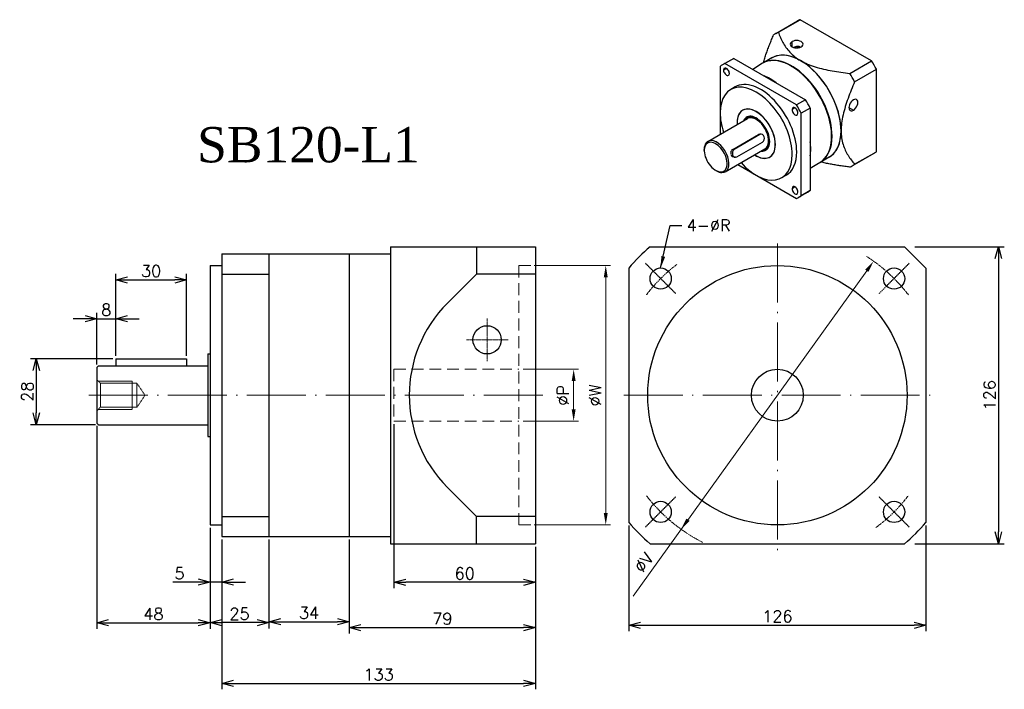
# Model space of a CAD drawing. Header units: millimetres. Extents: x 1580 to 2217, y 1841 to 2444.
# Tile 3 of 3: x 1794 to 2212, y 2160 to 2444. Entities that reach past the tile are written whole.
import ezdxf

# ---------------------------------------------------------------- set-up
doc = ezdxf.new("R2010")
doc.units = ezdxf.units.MM
doc.linetypes.add('CEN', pattern=[0.67, 0.5, -0.08, 0.01, -0.08])
doc.linetypes.add('DASHED', pattern=[0.75, 0.5, -0.25])
for name, color, linetype, lineweight in [('AM_0', 7, 'Continuous', 50), ('CEN', 6, 'CEN', 15), ('DASH', 1, 'DASHED', 15), ('DIM', 4, 'Continuous', 15)]:
    doc.layers.add(name, color=color, linetype=linetype, lineweight=lineweight)
doc.styles.get("Standard").update_dxf_attribs({"font": 'txt.shx', "bigfont": 'chineset.shx'})
doc.dimstyles.new('ISO-25', dxfattribs={"dimscale": 2, "dimtxt": 2.5, "dimasz": 2.5, "dimexe": 1.25, "dimexo": 0.625, "dimtad": 1, "dimtxsty": 'Standard', "dimblk": 'OPEN30', "dimcen": 2.5, "dimclrd": 1, "dimclre": 1, "dimadec": 0, "dimazin": 0, "dimtfac": 1, "dimtmove": 0, "dimatfit": 3, "dimfxl": 1, "dimarcsym": 0})
doc.dimstyles.get("Standard").update_dxf_attribs({"dimtxt": 0.18, "dimasz": 0.18, "dimexe": 0.18, "dimexo": 0.0625, "dimgap": 0.09, "dimtad": 0, "dimtih": 1, "dimtoh": 1, "dimdec": 4, "dimzin": 0, "dimdsep": 46, "dimtxsty": 'Standard', "dimcen": 0.09, "dimadec": 0, "dimazin": 0, "dimtfac": 1, "dimtdec": 4, "dimtofl": 0, "dimtmove": 0, "dimatfit": 3, "dimfxl": 1, "dimtolj": 1, "dimtzin": 0, "dimarcsym": 0})

# ---------------------------------------------------------------- blocks, each defined once
blk = doc.blocks.new('_Open30')
at = {"color": 0, "linetype": 'ByBlock', "lineweight": -2}
for p, q in [((-1, 0.268), (0, 0)), ((0, 0), (-1, -0.268)), ((0, 0), (-1, 0))]:
    blk.add_line(p, q, dxfattribs=at)
blk = doc.blocks.new('*D12')
at = {"color": 1, "lineweight": -2, "transparency": 16777216}
for p, q in [((1934.13, 2223.27), (1934.13, 2183.44)), ((2013.13, 2220.27), (2013.13, 2183.44)), ((1939.13, 2185.94), (2008.13, 2185.94))]:
    blk.add_line(p, q, dxfattribs=at)
at = {"layer": 'Defpoints', "color": 0, "transparency": 16777216}
for p in [(1934.13, 2224.52), (2013.13, 2221.52), (2013.13, 2185.94)]:
    blk.add_point(p, dxfattribs=at)
at = {"color": 1, "lineweight": -2, "transparency": 16777216, "xscale": 5, "yscale": 5, "zscale": 5, "rotation": 180}
blk.add_blockref('_Open30', (1934.13, 2185.94), dxfattribs=at)
at = {"color": 1, "lineweight": -2, "transparency": 16777216, "xscale": 5, "yscale": 5, "zscale": 5}
blk.add_blockref('_Open30', (2013.13, 2185.94), dxfattribs=at)
at = {"color": 0, "transparency": 16777216, "insert": (1973.63, 2189.69), "char_height": 5, "attachment_point": 5}
blk.add_mtext('79', dxfattribs=at)
blk = doc.blocks.new('*D14')
at = {"color": 1, "lineweight": -2, "transparency": 16777216}
for p, q in [((1827.13, 2271.47), (1827.13, 2185.47)), ((1875.13, 2228.27), (1875.13, 2185.47)), ((1832.13, 2187.97), (1870.13, 2187.97))]:
    blk.add_line(p, q, dxfattribs=at)
at = {"layer": 'Defpoints', "color": 0, "transparency": 16777216}
for p in [(1827.13, 2272.72), (1875.13, 2229.52), (1875.13, 2187.97)]:
    blk.add_point(p, dxfattribs=at)
at = {"color": 1, "lineweight": -2, "transparency": 16777216, "xscale": 5, "yscale": 5, "zscale": 5, "rotation": 180}
blk.add_blockref('_Open30', (1827.13, 2187.97), dxfattribs=at)
at = {"color": 1, "lineweight": -2, "transparency": 16777216, "xscale": 5, "yscale": 5, "zscale": 5}
blk.add_blockref('_Open30', (1875.13, 2187.97), dxfattribs=at)
at = {"color": 0, "transparency": 16777216, "insert": (1851.13, 2191.72), "char_height": 5, "attachment_point": 5}
blk.add_mtext('48', dxfattribs=at)
blk = doc.blocks.new('*D15')
at = {"color": 1, "lineweight": -2, "transparency": 16777216}
for p, q in [((1875.13, 2228.27), (1875.13, 2202.72)), ((1880.13, 2223.27), (1880.13, 2202.72)), ((1870.13, 2205.22), (1859.29, 2205.22)), ((1880.13, 2205.22), (1875.13, 2205.22)), ((1885.13, 2205.22), (1890.13, 2205.22))]:
    blk.add_line(p, q, dxfattribs=at)
at = {"layer": 'Defpoints', "color": 0, "transparency": 16777216}
for p in [(1875.13, 2229.52), (1880.13, 2224.52), (1875.13, 2205.22)]:
    blk.add_point(p, dxfattribs=at)
at = {"color": 1, "lineweight": -2, "transparency": 16777216, "xscale": 5, "yscale": 5, "zscale": 5}
blk.add_blockref('_Open30', (1875.13, 2205.22), dxfattribs=at)
at = {"color": 1, "lineweight": -2, "transparency": 16777216, "xscale": 5, "yscale": 5, "zscale": 5, "rotation": 180}
blk.add_blockref('_Open30', (1880.13, 2205.22), dxfattribs=at)
at = {"color": 0, "transparency": 16777216, "insert": (1862.21, 2208.97), "char_height": 5, "attachment_point": 5}
blk.add_mtext('5', dxfattribs=at)
blk = doc.blocks.new('*D16')
at = {"color": 1, "lineweight": -2, "transparency": 16777216}
for p, q in [((1875.13, 2228.27), (1875.13, 2185.54)), ((1900.13, 2223.27), (1900.13, 2185.54)), ((1895.13, 2188.04), (1880.13, 2188.04))]:
    blk.add_line(p, q, dxfattribs=at)
at = {"layer": 'Defpoints', "color": 0, "transparency": 16777216}
for p in [(1875.13, 2229.52), (1900.13, 2224.52), (1875.13, 2188.04)]:
    blk.add_point(p, dxfattribs=at)
at = {"color": 1, "lineweight": -2, "transparency": 16777216, "xscale": 5, "yscale": 5, "zscale": 5, "rotation": 180}
blk.add_blockref('_Open30', (1875.13, 2188.04), dxfattribs=at)
at = {"color": 1, "lineweight": -2, "transparency": 16777216, "xscale": 5, "yscale": 5, "zscale": 5}
blk.add_blockref('_Open30', (1900.13, 2188.04), dxfattribs=at)
at = {"color": 0, "transparency": 16777216, "insert": (1887.63, 2191.79), "char_height": 5, "attachment_point": 5}
blk.add_mtext('25', dxfattribs=at)
blk = doc.blocks.new('*D17')
at = {"color": 1, "lineweight": -2, "transparency": 16777216}
for p, q in [((1900.13, 2223.27), (1900.13, 2185.93)), ((1934.13, 2223.27), (1934.13, 2185.93)), ((1905.13, 2188.43), (1929.13, 2188.43))]:
    blk.add_line(p, q, dxfattribs=at)
at = {"layer": 'Defpoints', "color": 0, "transparency": 16777216}
for p in [(1900.13, 2224.52), (1934.13, 2224.52), (1934.13, 2188.43)]:
    blk.add_point(p, dxfattribs=at)
at = {"color": 1, "lineweight": -2, "transparency": 16777216, "xscale": 5, "yscale": 5, "zscale": 5, "rotation": 180}
blk.add_blockref('_Open30', (1900.13, 2188.43), dxfattribs=at)
at = {"color": 1, "lineweight": -2, "transparency": 16777216, "xscale": 5, "yscale": 5, "zscale": 5}
blk.add_blockref('_Open30', (1934.13, 2188.43), dxfattribs=at)
at = {"color": 0, "transparency": 16777216, "insert": (1917.13, 2192.18), "char_height": 5, "attachment_point": 5}
blk.add_mtext('34', dxfattribs=at)
blk = doc.blocks.new('*D19')
at = {"color": 1, "lineweight": -2, "transparency": 16777216}
for p, q in [((1880.13, 2223.27), (1880.13, 2159.76)), ((2013.13, 2220.27), (2013.13, 2159.76)), ((1885.13, 2162.26), (2008.13, 2162.26))]:
    blk.add_line(p, q, dxfattribs=at)
at = {"layer": 'Defpoints', "color": 0, "transparency": 16777216}
for p in [(1880.13, 2224.52), (2013.13, 2221.52), (2013.13, 2162.26)]:
    blk.add_point(p, dxfattribs=at)
at = {"color": 1, "lineweight": -2, "transparency": 16777216, "xscale": 5, "yscale": 5, "zscale": 5, "rotation": 180}
blk.add_blockref('_Open30', (1880.13, 2162.26), dxfattribs=at)
at = {"color": 1, "lineweight": -2, "transparency": 16777216, "xscale": 5, "yscale": 5, "zscale": 5}
blk.add_blockref('_Open30', (2013.13, 2162.26), dxfattribs=at)
at = {"color": 0, "transparency": 16777216, "insert": (1946.63, 2166.01), "char_height": 5, "attachment_point": 5}
blk.add_mtext('133', dxfattribs=at)
blk = doc.blocks.new('*D20')
at = {"color": 1, "lineweight": -2, "transparency": 16777216}
for p, q in [((1953.13, 2272.27), (1953.13, 2202.65)), ((2013.13, 2220.27), (2013.13, 2202.65)), ((2008.13, 2205.15), (1958.13, 2205.15))]:
    blk.add_line(p, q, dxfattribs=at)
at = {"layer": 'Defpoints', "color": 0, "transparency": 16777216}
for p in [(1953.13, 2273.52), (2013.13, 2221.52), (1953.13, 2205.15)]:
    blk.add_point(p, dxfattribs=at)
at = {"color": 1, "lineweight": -2, "transparency": 16777216, "xscale": 5, "yscale": 5, "zscale": 5, "rotation": 180}
blk.add_blockref('_Open30', (1953.13, 2205.15), dxfattribs=at)
at = {"color": 1, "lineweight": -2, "transparency": 16777216, "xscale": 5, "yscale": 5, "zscale": 5}
blk.add_blockref('_Open30', (2013.13, 2205.15), dxfattribs=at)
at = {"color": 0, "transparency": 16777216, "insert": (1983.13, 2208.9), "char_height": 5, "attachment_point": 5}
blk.add_mtext('60', dxfattribs=at)
blk = doc.blocks.new('*D21')
at = {"color": 1, "lineweight": -2, "transparency": 16777216}
for p, q in [((2173.96, 2347.52), (2211.96, 2347.52)), ((2209.46, 2342.52), (2209.46, 2226.52)), ((2173.96, 2221.52), (2211.96, 2221.52))]:
    blk.add_line(p, q, dxfattribs=at)
at = {"layer": 'Defpoints', "color": 0, "transparency": 16777216}
for p in [(2172.71, 2347.52), (2172.71, 2221.52), (2209.46, 2221.52)]:
    blk.add_point(p, dxfattribs=at)
at = {"color": 1, "lineweight": -2, "transparency": 16777216, "xscale": 5, "yscale": 5, "zscale": 5}
for p, rotation in [((2209.46, 2347.52), 90), ((2209.46, 2221.52), 270)]:
    blk.add_blockref('_Open30', p, dxfattribs=dict(at, rotation=rotation))
at = {"color": 0, "transparency": 16777216, "insert": (2205.71, 2284.52), "char_height": 5, "attachment_point": 5, "rotation": 90}
blk.add_mtext('126', dxfattribs=at)
blk = doc.blocks.new('*D22')
at = {"color": 1, "lineweight": -2, "transparency": 16777216}
for p, q in [((2052.73, 2229.31), (2052.73, 2184.46)), ((2178.73, 2229.31), (2178.73, 2184.46)), ((2057.73, 2186.96), (2173.73, 2186.96))]:
    blk.add_line(p, q, dxfattribs=at)
at = {"layer": 'Defpoints', "color": 0, "transparency": 16777216}
for p in [(2052.73, 2230.56), (2178.73, 2230.56), (2178.73, 2186.96)]:
    blk.add_point(p, dxfattribs=at)
at = {"color": 1, "lineweight": -2, "transparency": 16777216, "xscale": 5, "yscale": 5, "zscale": 5, "rotation": 180}
blk.add_blockref('_Open30', (2052.73, 2186.96), dxfattribs=at)
at = {"color": 1, "lineweight": -2, "transparency": 16777216, "xscale": 5, "yscale": 5, "zscale": 5}
blk.add_blockref('_Open30', (2178.73, 2186.96), dxfattribs=at)
at = {"color": 0, "transparency": 16777216, "insert": (2115.73, 2190.71), "char_height": 5, "attachment_point": 5}
blk.add_mtext('126', dxfattribs=at)
blk = doc.blocks.new('*D27')
at = {"color": 1, "lineweight": -2, "transparency": 16777216}
for p, q in [((1827.13, 2297.57), (1827.13, 2319.48)), ((1835.13, 2301.27), (1835.13, 2319.48)), ((1822.13, 2316.98), (1817.13, 2316.98)), ((1827.13, 2316.98), (1835.13, 2316.98)), ((1840.13, 2316.98), (1845.13, 2316.98))]:
    blk.add_line(p, q, dxfattribs=at)
at = {"layer": 'Defpoints', "color": 0, "transparency": 16777216}
for p in [(1835.13, 2316.98), (1835.13, 2300.02), (1827.13, 2296.32)]:
    blk.add_point(p, dxfattribs=at)
at = {"color": 1, "lineweight": -2, "transparency": 16777216, "xscale": 5, "yscale": 5, "zscale": 5}
blk.add_blockref('_Open30', (1827.13, 2316.98), dxfattribs=at)
at = {"color": 1, "lineweight": -2, "transparency": 16777216, "xscale": 5, "yscale": 5, "zscale": 5, "rotation": 180}
blk.add_blockref('_Open30', (1835.13, 2316.98), dxfattribs=at)
at = {"color": 0, "transparency": 16777216, "insert": (1831.13, 2320.73), "char_height": 5, "attachment_point": 5}
blk.add_mtext('8', dxfattribs=at)
blk = doc.blocks.new('*D28')
at = {"color": 1, "lineweight": -2, "transparency": 16777216}
for p, q in [((1835.13, 2301.27), (1835.13, 2335.96)), ((1865.13, 2301.27), (1865.13, 2335.96)), ((1840.13, 2333.46), (1860.13, 2333.46))]:
    blk.add_line(p, q, dxfattribs=at)
at = {"layer": 'Defpoints', "color": 0, "transparency": 16777216}
for p in [(1865.13, 2333.46), (1835.13, 2300.02), (1865.13, 2300.02)]:
    blk.add_point(p, dxfattribs=at)
at = {"color": 1, "lineweight": -2, "transparency": 16777216, "xscale": 5, "yscale": 5, "zscale": 5, "rotation": 180}
blk.add_blockref('_Open30', (1835.13, 2333.46), dxfattribs=at)
at = {"color": 1, "lineweight": -2, "transparency": 16777216, "xscale": 5, "yscale": 5, "zscale": 5}
blk.add_blockref('_Open30', (1865.13, 2333.46), dxfattribs=at)
at = {"color": 0, "transparency": 16777216, "insert": (1850.13, 2337.21), "char_height": 5, "attachment_point": 5}
blk.add_mtext('30', dxfattribs=at)
blk = doc.blocks.new('*D32')
at = {"color": 1, "lineweight": -2, "transparency": 16777216}
for p, q in [((1833.88, 2300.02), (1798.94, 2300.02)), ((1801.44, 2295.02), (1801.44, 2277.02)), ((1826.58, 2272.02), (1798.94, 2272.02))]:
    blk.add_line(p, q, dxfattribs=at)
at = {"layer": 'Defpoints', "color": 0, "transparency": 16777216}
for p in [(1835.13, 2300.02), (1801.44, 2272.02), (1827.83, 2272.02)]:
    blk.add_point(p, dxfattribs=at)
at = {"color": 1, "lineweight": -2, "transparency": 16777216, "xscale": 5, "yscale": 5, "zscale": 5}
for p, rotation in [((1801.44, 2300.02), 90), ((1801.44, 2272.02), 270)]:
    blk.add_blockref('_Open30', p, dxfattribs=dict(at, rotation=rotation))
at = {"color": 0, "transparency": 16777216, "insert": (1797.69, 2286.02), "char_height": 5, "attachment_point": 5, "rotation": 90}
blk.add_mtext('28', dxfattribs=at)

msp = doc.modelspace()

# ---------------------------------------------------------------- linework, layer by layer
for p, q in [((1951.627, 2347.517), (1951.627, 2221.517)), ((1951.627, 2347.517), (2013.127, 2347.517)), ((1988.127, 2347.517), (1988.127, 2335.908)), ((2013.127, 2347.517), (2013.127, 2221.517)), ((2061.766, 2347.517), (2169.686, 2347.517)), ((2169.686, 2347.517), (2178.726, 2338.477)), ((1880.127, 2344.517), (1951.627, 2344.517)), ((1880.127, 2344.517), (1880.127, 2224.517)), ((1900.127, 2344.517), (1900.127, 2224.517)), ((1934.127, 2344.517), (1934.127, 2224.517)), ((1875.127, 2339.517), (1875.127, 2229.517)), ((1875.127, 2339.517), (1880.127, 2339.517)), ((2052.726, 2338.477), (2052.726, 2230.557)), ((2178.726, 2338.477), (2178.726, 2230.557)), ((1880.127, 2335.908), (1900.127, 2335.908)), ((1988.127, 2335.908), (1975.813, 2323.594)), ((2013.127, 2335.908), (1988.127, 2335.908)), ((1874.127, 2302.017), (1874.127, 2267.017)), ((1827.127, 2296.317), (1827.827, 2297.017)), ((1827.827, 2297.017), (1874.127, 2297.017)), ((1835.127, 2300.017), (1835.127, 2297.017)), ((1835.127, 2300.017), (1865.127, 2300.017)), ((1865.127, 2300.017), (1865.127, 2297.017)), ((1827.127, 2296.317), (1827.127, 2272.717)), ((1827.127, 2272.717), (1827.827, 2272.017)), ((1827.827, 2272.017), (1874.127, 2272.017)), ((1988.127, 2233.126), (1975.813, 2245.44)), ((1880.127, 2233.126), (1900.127, 2233.126)), ((2013.127, 2233.126), (1988.127, 2233.126)), ((1988.127, 2221.517), (1988.127, 2233.126)), ((1875.127, 2229.517), (1880.127, 2229.517)), ((1880.127, 2224.517), (1951.627, 2224.517)), ((1951.627, 2221.517), (2013.127, 2221.517)), ((2061.766, 2221.517), (2169.686, 2221.517))]:
    msp.add_line(p, q)
at = {"ltscale": 3}
for p, q in [((1874.127, 2302.017), (1875.127, 2302.017)), ((1874.127, 2267.017), (1875.127, 2267.017))]:
    msp.add_line(p, q, dxfattribs=at)
for centre, radius in [((2115.726, 2284.517), 55), ((2066.229, 2334.014), 4.5), ((2165.223, 2334.014), 4.5), ((1992.627, 2308.017), 6), ((2115.726, 2284.517), 11), ((2066.229, 2235.019), 4.5), ((2165.223, 2235.019), 4.5)]:
    msp.add_circle(centre, radius)
for centre, radius, start, end in [((2115.726, 2284.517), 82.95, 130.58042, 139.41958), ((2014.89, 2284.517), 55.263, 135, 225), ((2115.726, 2284.517), 82.95, 220.58042, 229.41958), ((2115.726, 2284.517), 82.95, 310.58042, 319.41958)]:
    msp.add_arc(centre, radius, start, end)
at = {"layer": 'AM_0', "color": 7, "linetype": 'Continuous', "lineweight": 25}
for p, q in [((2115.095, 2437.977), (2124.3, 2443.292)), ((2116.141, 2438.508), (2125.347, 2443.823)), ((2155.666, 2426.319), (2125.347, 2443.823)), ((2121.98, 2432.314), (2121.98, 2434.52)), ((2123.947, 2431.858), (2124.877, 2432.395)), ((2096.269, 2426.842), (2092.45, 2424.637)), ((2097.316, 2427.373), (2093.496, 2425.168)), ((2097.316, 2427.373), (2127.635, 2409.869)), ((2113.423, 2427.64), (2109.818, 2425.559)), ((2146.46, 2421.004), (2155.666, 2426.319)), ((2091.467, 2423.996), (2091.467, 2395.22)), ((2094.138, 2423.147), (2092.896, 2422.43)), ((2123.815, 2407.663), (2093.496, 2425.168)), ((2109.406, 2425.336), (2105.355, 2422.732)), ((2121.751, 2424.022), (2121.56, 2424.132)), ((2148.49, 2417.488), (2157.695, 2422.803)), ((2157.695, 2387.794), (2157.695, 2422.803)), ((2097.852, 2415.28), (2095.942, 2414.178)), ((2127.635, 2409.869), (2123.815, 2407.663)), ((2123.173, 2406.383), (2121.932, 2405.666)), ((2129.664, 2406.353), (2125.845, 2404.148)), ((2129.664, 2406.353), (2129.664, 2371.344)), ((2146.045, 2406.512), (2147.955, 2405.409)), ((2086.225, 2392.194), (2103.032, 2401.897)), ((2104.379, 2402.613), (2104.452, 2402.852)), ((2125.845, 2369.139), (2125.845, 2404.148)), ((2096.792, 2388.816), (2107.678, 2395.102)), ((2108.331, 2395.081), (2097.444, 2388.796)), ((2108.331, 2395.081), (2107.678, 2395.102)), ((2108.917, 2395.233), (2108.284, 2395.253)), ((2084.686, 2388.352), (2084.686, 2388.793)), ((2093.652, 2379.328), (2110.46, 2389.032)), ((2097.444, 2388.796), (2096.792, 2388.816)), ((2098.505, 2385.591), (2109.391, 2391.876)), ((2097.919, 2385.439), (2097.287, 2385.459)), ((2109.17, 2388.287), (2109.385, 2388.18)), ((2137.725, 2385.548), (2129.664, 2380.627)), ((2137.719, 2385.559), (2134.113, 2383.478)), ((2147.507, 2381.838), (2156.712, 2387.153)), ((2148.49, 2382.479), (2157.695, 2387.794)), ((2098.894, 2382.355), (2123.815, 2367.967)), ((2089.557, 2379.917), (2089.939, 2379.696)), ((2091.638, 2379.255), (2092.183, 2378.982)), ((2119.46, 2377.854), (2117.55, 2376.752)), ((2123.173, 2372.855), (2121.932, 2372.138)), ((2128.681, 2370.703), (2124.862, 2368.498)), ((2129.664, 2371.344), (2125.845, 2369.139))]:
    msp.add_line(p, q, dxfattribs=at)
for points in [[(2109.794, 2425.546), (2109.933, 2426.039), (2110.077, 2426.53), (2110.225, 2427.022), (2110.378, 2427.514), (2110.534, 2428.006), (2110.695, 2428.498), (2110.86, 2428.989), (2111.028, 2429.481), (2111.2, 2429.972), (2111.375, 2430.463), (2111.553, 2430.955), (2111.734, 2431.446), (2111.919, 2431.937), (2112.106, 2432.428), (2112.296, 2432.919), (2112.488, 2433.41), (2112.683, 2433.901), (2112.88, 2434.392), (2113.08, 2434.883), (2113.282, 2435.374), (2113.487, 2435.864), (2113.693, 2436.355), (2113.901, 2436.846), (2114.112, 2437.336)], [(2116.141, 2438.508), (2116.34, 2437.96), (2116.548, 2437.414), (2116.766, 2436.869), (2116.996, 2436.327), (2117.237, 2435.787), (2117.492, 2435.249), (2117.76, 2434.714), (2118.042, 2434.182), (2118.341, 2433.652), (2118.657, 2433.126), (2118.99, 2432.604), (2119.344, 2432.085), (2119.719, 2431.57), (2120.117, 2431.06), (2120.54, 2430.554), (2120.99, 2430.054), (2121.465, 2429.562), (2121.966, 2429.081), (2122.494, 2428.612), (2123.05, 2428.154), (2123.634, 2427.708), (2124.249, 2427.275), (2124.894, 2426.855), (2125.571, 2426.448)], [(2125.459, 2432.147), (2125.362, 2432.207), (2125.261, 2432.261), (2125.157, 2432.307), (2125.05, 2432.346), (2124.941, 2432.379), (2124.829, 2432.405), (2124.715, 2432.424), (2124.6, 2432.437), (2124.484, 2432.443), (2124.367, 2432.444), (2124.25, 2432.438), (2124.133, 2432.428), (2124.015, 2432.412), (2123.897, 2432.391), (2123.781, 2432.366), (2123.665, 2432.337), (2123.55, 2432.305), (2123.435, 2432.268), (2123.321, 2432.229), (2123.208, 2432.187), (2123.097, 2432.142), (2122.988, 2432.095), (2122.88, 2432.047), (2122.773, 2431.997)], [(2125.571, 2426.448), (2126.275, 2426.057), (2127.002, 2425.685), (2127.751, 2425.331), (2128.521, 2424.994), (2129.312, 2424.674), (2130.122, 2424.37), (2130.951, 2424.082), (2131.799, 2423.809), (2132.663, 2423.549), (2133.541, 2423.304), (2134.427, 2423.073), (2135.321, 2422.856), (2136.222, 2422.651), (2137.128, 2422.458), (2138.041, 2422.275), (2138.959, 2422.103), (2139.882, 2421.939), (2140.81, 2421.784), (2141.743, 2421.637), (2142.679, 2421.498), (2143.619, 2421.365), (2144.563, 2421.239), (2145.51, 2421.118), (2146.46, 2421.004)], [(2148.49, 2417.488), (2148.114, 2416.609), (2147.745, 2415.729), (2147.383, 2414.849), (2147.028, 2413.969), (2146.681, 2413.089), (2146.342, 2412.21), (2146.013, 2411.33), (2145.693, 2410.45), (2145.384, 2409.57), (2145.087, 2408.689), (2144.801, 2407.809), (2144.528, 2406.929), (2144.27, 2406.048), (2144.027, 2405.168), (2143.801, 2404.287), (2143.592, 2403.407), (2143.404, 2402.532), (2143.238, 2401.666), (2143.095, 2400.81), (2142.977, 2399.962), (2142.883, 2399.125), (2142.815, 2398.298), (2142.774, 2397.481), (2142.76, 2396.676)], [(2108.215, 2395.253), (2108.218, 2395.253), (2108.221, 2395.253), (2108.225, 2395.254), (2108.228, 2395.254), (2108.231, 2395.254), (2108.235, 2395.254), (2108.238, 2395.254), (2108.241, 2395.254), (2108.245, 2395.254), (2108.248, 2395.254), (2108.251, 2395.254), (2108.255, 2395.254), (2108.258, 2395.254), (2108.261, 2395.254), (2108.265, 2395.254), (2108.268, 2395.254), (2108.271, 2395.254), (2108.275, 2395.254), (2108.278, 2395.254), (2108.281, 2395.253), (2108.285, 2395.253), (2108.288, 2395.253), (2108.292, 2395.253), (2108.295, 2395.253)], [(2142.76, 2396.676), (2142.774, 2395.886), (2142.815, 2395.118), (2142.883, 2394.371), (2142.976, 2393.643), (2143.094, 2392.935), (2143.236, 2392.246), (2143.401, 2391.574), (2143.588, 2390.919), (2143.796, 2390.28), (2144.022, 2389.659), (2144.266, 2389.057), (2144.524, 2388.473), (2144.797, 2387.906), (2145.083, 2387.354), (2145.382, 2386.817), (2145.691, 2386.293), (2146.011, 2385.781), (2146.341, 2385.281), (2146.68, 2384.791), (2147.027, 2384.311), (2147.382, 2383.841), (2147.744, 2383.379), (2148.114, 2382.925), (2148.49, 2382.479)], [(2096.376, 2388.418), (2096.39, 2388.438), (2096.404, 2388.459), (2096.418, 2388.479), (2096.433, 2388.498), (2096.448, 2388.518), (2096.464, 2388.537), (2096.48, 2388.555), (2096.496, 2388.574), (2096.512, 2388.592), (2096.529, 2388.609), (2096.545, 2388.627), (2096.563, 2388.644), (2096.58, 2388.66), (2096.598, 2388.676), (2096.616, 2388.692), (2096.635, 2388.707), (2096.653, 2388.723), (2096.672, 2388.737), (2096.692, 2388.751), (2096.711, 2388.765), (2096.731, 2388.779), (2096.751, 2388.792), (2096.771, 2388.804), (2096.792, 2388.816)], [(2096.13, 2386.82), (2096.12, 2386.876), (2096.111, 2386.933), (2096.103, 2386.989), (2096.097, 2387.046), (2096.091, 2387.104), (2096.087, 2387.161), (2096.084, 2387.219), (2096.083, 2387.277), (2096.082, 2387.335), (2096.083, 2387.392), (2096.085, 2387.449), (2096.089, 2387.505), (2096.093, 2387.562), (2096.099, 2387.617), (2096.107, 2387.673), (2096.115, 2387.728), (2096.125, 2387.783), (2096.137, 2387.837), (2096.149, 2387.891), (2096.163, 2387.943), (2096.179, 2387.995), (2096.195, 2388.046), (2096.213, 2388.095), (2096.232, 2388.144)], [(2096.999, 2385.519), (2096.956, 2385.537), (2096.914, 2385.557), (2096.873, 2385.58), (2096.833, 2385.604), (2096.794, 2385.631), (2096.755, 2385.66), (2096.717, 2385.691), (2096.679, 2385.724), (2096.642, 2385.759), (2096.606, 2385.796), (2096.572, 2385.835), (2096.538, 2385.876), (2096.505, 2385.919), (2096.473, 2385.963), (2096.442, 2386.009), (2096.413, 2386.057), (2096.384, 2386.107), (2096.356, 2386.158), (2096.329, 2386.211), (2096.304, 2386.265), (2096.28, 2386.32), (2096.257, 2386.376), (2096.236, 2386.433), (2096.216, 2386.492)], [(2097.296, 2385.458), (2097.296, 2385.458), (2097.295, 2385.458), (2097.295, 2385.458), (2097.295, 2385.458), (2097.294, 2385.458), (2097.294, 2385.458), (2097.293, 2385.458), (2097.293, 2385.458), (2097.293, 2385.458), (2097.292, 2385.458), (2097.292, 2385.458), (2097.291, 2385.458), (2097.291, 2385.458), (2097.291, 2385.458), (2097.29, 2385.458), (2097.29, 2385.458), (2097.29, 2385.458), (2097.289, 2385.459), (2097.289, 2385.459), (2097.288, 2385.459), (2097.288, 2385.459), (2097.288, 2385.459), (2097.287, 2385.459), (2097.287, 2385.459)], [(2146.46, 2381.307), (2145.929, 2381.371), (2145.4, 2381.436), (2144.871, 2381.502), (2144.344, 2381.571), (2143.818, 2381.641), (2143.292, 2381.714), (2142.768, 2381.788), (2142.245, 2381.865), (2141.724, 2381.944), (2141.203, 2382.025), (2140.684, 2382.108), (2140.167, 2382.194), (2139.651, 2382.283), (2139.136, 2382.374), (2138.623, 2382.468), (2138.112, 2382.565), (2137.602, 2382.665), (2137.095, 2382.769), (2136.589, 2382.875), (2136.085, 2382.985), (2135.583, 2383.099), (2135.083, 2383.216), (2134.586, 2383.337), (2134.091, 2383.463)]]:
    msp.add_lwpolyline(points, dxfattribs=at)
for centre, major_axis, ratio, start_param, end_param in [((2140.506, 2415.223), (-16.206, 28.07), 0.5773503, 6.2205214, 6.2831853), ((2131.301, 2409.908), (-16.206, 28.07), 0.5773503, 6.2205214, 6.3458492), ((2123.89, 2433.417), (-2.701, 0), 0.5773503, 5.4977871, 8.6393798), ((2123.89, 2433.417), (2.701, 0), 0.5773503, 5.4977871, 8.6393798), ((2125.571, 2406.6), (-12.148, 21.041), 0.5773503, 3.9269908, 6.2831853), ((2112.475, 2398.773), (-16.206, 28.07), 0.5773503, 6.2205214, 6.2831853), ((2121.56, 2404.284), (-12.155, 21.052), 0.5773503, 6.0213859, 6.2831853), ((2121.751, 2404.394), (-12.148, 21.041), 0.5773503, 3.9269908, 6.2556778), ((2121.56, 2404.284), (12.155, -21.052), 0.5773503, 0, 2.8797933), ((2125.571, 2406.6), (-12.155, 21.052), 0.5773503, 5.4977871, 6.3165202), ((2125.571, 2406.6), (-12.155, 21.052), 0.5773503, 3.9269908, 5.4977871), ((2140.506, 2415.223), (-16.206, 28.07), 0.5773503, 4.6497251, 4.7750529), ((2108.656, 2396.567), (-16.206, 28.07), 0.5773503, 6.2205214, 6.3458492), ((2094.138, 2421.713), (-0.878, 1.52), 0.5773503, 3.9269908, 7.0685835), ((2094.138, 2421.713), (0.878, -1.52), 0.5773503, 3.9269908, 7.0685835), ((2121.751, 2404.394), (12.019, -20.818), 0.5773503, 0.7853982, 2.3561945), ((2106.746, 2395.465), (-10.804, 18.713), 0.5773503, 3.9269908, 7.0685835), ((2108.656, 2396.567), (-10.804, 18.713), 0.5773503, 3.9269908, 6.2831853), ((2112.666, 2398.883), (12.154, -21.052), 0.5773503, 2.2069849, 2.5054041), ((2131.301, 2409.908), (16.206, -28.07), 0.5773503, 1.5081324, 1.6334602), ((2112.475, 2398.773), (16.206, -28.07), 0.5773503, 1.5081324, 1.6334602), ((2147.955, 2407.614), (-1.35, -2.339), 0.5773503, 3.9269908, 7.0685835), ((2147.955, 2407.614), (1.35, 2.339), 0.5773503, 3.9269908, 7.0685835), ((2106.746, 2395.465), (-5.74, 9.941), 0.5773503, 4.8256815, 7.1502611), ((2106.746, 2395.465), (-5.74, 9.941), 0.5773503, 3.9269908, 7.0685835), ((2123.173, 2404.949), (-0.878, 1.52), 0.5773503, 3.9269908, 7.0685835), ((2123.173, 2404.949), (0.878, -1.52), 0.5773503, 3.9269908, 7.0685835), ((2108.656, 2396.567), (-16.206, 28.07), 0.5773503, 4.6497251, 4.7750529), ((2106.746, 2395.465), (10.804, -18.713), 0.5773503, 3.9269908, 4.3614816), ((2106.746, 2395.465), (-4.051, 7.017), 0.5773503, 4.8256815, 6.6943232), ((2106.937, 2395.575), (-4.051, 7.017), 0.5773503, 0.0235724, 0.4111379), ((2106.746, 2395.465), (-3.916, 6.783), 0.5773503, 5.9392763, 6.6062218), ((2106.746, 2395.465), (-3.714, 6.433), 0.5773503, 5.9392763, 6.2831853), ((2106.746, 2395.465), (3.916, -6.783), 0.5773503, 5.9601488, 9.080869), ((2106.746, 2395.465), (3.714, -6.433), 0.5773503, 0, 2.7976837), ((2106.746, 2395.465), (-5.74, 9.941), 0.5773503, 0.7853982, 0.8670758), ((2106.746, 2395.465), (5.74, -9.941), 0.5773503, 5.4161095, 7.9672742), ((2106.746, 2395.465), (4.051, -7.017), 0.5773503, 5.8720474, 7.9672742), ((2089.939, 2385.761), (-3.714, 6.433), 0.5773503, 5.9392763, 7.0685835), ((2108.861, 2393.479), (0.056, 1.755), 0.7686857, 3.5865331, 6.7281257), ((2121.751, 2404.394), (12.148, -21.041), 0.5773503, 0.0275075, 0.7853982), ((2125.571, 2406.6), (12.155, -21.052), 0.5773503, 6.2498504, 7.0685835), ((2125.571, 2406.6), (12.148, -21.041), 0.5773503, 0, 0.7853982), ((2089.557, 2385.541), (-3.444, 5.965), 0.5773503, 5.9392763, 9.080869), ((2089.557, 2385.541), (3.444, -5.965), 0.5773503, 5.9392763, 9.080869), ((2089.939, 2385.761), (-3.714, 6.433), 0.5773503, 2.7976837, 5.9392763), ((2097.975, 2387.193), (-0.056, -1.755), 0.7686857, 3.5865331, 6.7281257), ((2106.746, 2395.465), (5.74, -9.941), 0.5773503, 5.4161095, 7.0685835), ((2106.937, 2395.575), (4.051, -7.017), 0.5773503, 5.9392763, 6.2596129), ((2112.666, 2398.883), (12.154, -21.052), 0.5773503, 0.6361886, 0.9346077), ((2106.746, 2395.465), (10.804, -18.713), 0.5773503, 5.0632963, 7.0685835), ((2106.937, 2395.575), (4.051, -7.017), 0.5773503, 5.8720474, 5.9392763), ((2108.656, 2396.567), (10.804, -18.713), 0.5773503, 0, 0.7853982), ((2140.506, 2415.223), (16.206, -28.07), 0.5773503, 0, 0.0626639), ((2131.301, 2409.908), (16.206, -28.07), 0.5773503, 6.2205214, 6.3458492), ((2089.939, 2385.761), (3.714, -6.433), 0.5773503, 5.4977871, 5.9392763), ((2123.173, 2371.422), (-0.878, 1.52), 0.5773503, 3.9269908, 7.0685835), ((2123.173, 2371.422), (0.878, -1.52), 0.5773503, 3.9269908, 7.0685835), ((2108.656, 2396.567), (16.206, -28.07), 0.5773503, 6.2205214, 6.3458492), ((2112.475, 2398.773), (16.206, -28.07), 0.5773503, 0, 0.0626639)]:
    msp.add_ellipse(centre, major_axis=major_axis, ratio=ratio, start_param=start_param, end_param=end_param, dxfattribs=at)
at = {"layer": 'CEN', "color": 1, "linetype": 'CEN', "ltscale": 50}
for p, q in [((2115.726, 2348.851), (2115.726, 2218.695)), ((1823.726, 2284.517), (2017.345, 2284.517)), ((2050.564, 2284.517), (2180.879, 2284.517))]:
    msp.add_line(p, q, dxfattribs=at)
at = {"layer": 'CEN'}
for p, q in [((2059.776, 2340.467), (2072.682, 2327.561)), ((2171.676, 2340.467), (2158.771, 2327.561)), ((1992.627, 2299.017), (1992.627, 2317.017)), ((1983.847, 2308.017), (2001.627, 2308.017)), ((2059.776, 2228.566), (2072.682, 2241.472)), ((2171.676, 2228.566), (2158.771, 2241.472))]:
    msp.add_line(p, q, dxfattribs=at)
for start, end in [(37.43096, 57.29153), (127.52507, 142.47493), (217.62832, 243.14823), (306.64536, 322.37168)]:
    msp.add_arc((2115.726, 2284.517), 70, start, end, dxfattribs=at)
at = {"layer": 'DASH', "color": 4, "ltscale": 10}
for p, q in [((2006.127, 2339.517), (2006.127, 2229.517)), ((2006.127, 2339.517), (2013.127, 2339.517)), ((1953.127, 2295.517), (2006.127, 2295.517)), ((1953.127, 2295.517), (1953.127, 2273.517)), ((1953.127, 2273.517), (2006.127, 2273.517)), ((2006.127, 2229.517), (2013.127, 2229.517))]:
    msp.add_line(p, q, dxfattribs=at)
at = {"layer": 'DASH', "ltscale": 0.5}
for p, q in [((1827.127, 2291.117), (1828.627, 2289.617)), ((1827.727, 2290.517), (1842.127, 2290.517)), ((1828.627, 2289.617), (1844.127, 2289.617)), ((1828.627, 2289.617), (1828.627, 2279.417)), ((1842.127, 2290.517), (1842.127, 2278.517)), ((1844.127, 2289.617), (1844.127, 2279.417)), ((1844.127, 2289.617), (1847.537, 2284.517)), ((1847.537, 2284.517), (1844.127, 2279.417)), ((1827.127, 2277.917), (1828.627, 2279.417)), ((1827.727, 2278.517), (1842.127, 2278.517)), ((1828.627, 2279.417), (1844.127, 2279.417))]:
    msp.add_line(p, q, dxfattribs=at)
at = {"layer": 'DIM'}
for p, q in [((2012.627, 2339.517), (2044.939, 2339.517)), ((2042.939, 2234.517), (2042.939, 2334.517)), ((2153.629, 2337.322), (2054.585, 2199.337)), ((2007.887, 2295.517), (2031.328, 2295.517)), ((2029.328, 2278.517), (2029.328, 2290.517)), ((2007.887, 2273.517), (2031.328, 2273.517)), ((2012.627, 2229.517), (2044.939, 2229.517))]:
    msp.add_line(p, q, dxfattribs=at)
for points in [[(2042.106, 2334.517), (2043.773, 2334.517), (2042.939, 2339.517)], [(2152.952, 2337.808), (2154.306, 2336.836), (2156.545, 2341.384)], [(2028.495, 2290.517), (2030.162, 2290.517), (2029.328, 2295.517)], [(2028.495, 2278.517), (2030.162, 2278.517), (2029.328, 2273.517)], [(2042.106, 2234.517), (2043.773, 2234.517), (2042.939, 2229.517)], [(2077.146, 2232.198), (2078.5, 2231.226), (2074.907, 2227.65)]]:
    msp.add_solid(points, dxfattribs=at)

# ---------------------------------------------------------------- texts
at = {"insert": (1813.016, 2398.297), "char_height": 15, "width": 205.105, "attachment_point": 1}
msp.add_mtext('{\\fTimes New Roman|b0|i0|c136|p18;          S\\fTimes New Roman|b0|i0|c186|p18;B\\fTimes New Roman|b0|i0|c136|p18;120-L1}', dxfattribs=at)
at = {"layer": 'DIM', "insert": (2077.276, 2359.072), "char_height": 5, "attachment_point": 1}
msp.add_mtext('4-%%CR', dxfattribs=at)
at = {"layer": 'DIM', "char_height": 5, "attachment_point": 5}
for s, insert, rotation in [('%%cP', (2024.828, 2284.517), 90), ('%%cW', (2038.439, 2284.517), 90), ('∅V', (2059.024, 2213.548), 54)]:
    msp.add_mtext(s, dxfattribs=dict(at, insert=insert, rotation=rotation))

# ---------------------------------------------------------------- dimensions: what is measured, and where the dimension line sits
for base, p1, p2, picture, middle in [((2209.461, 2221.517), (2172.71, 2347.517), (2172.71, 2221.517), '*D21', (2205.711, 2284.517)), ((1801.436, 2272.017), (1835.127, 2300.017), (1827.827, 2272.017), '*D32', (1797.686, 2286.017))]:
    dim = msp.add_linear_dim(base=base, p1=p1, p2=p2, angle=90, dimstyle='ISO-25')
    dim.commit()
    dim.dimension.update_dxf_attribs({"geometry": picture, "text_midpoint": middle})
for base, p1, p2, picture, middle in [((1865.127, 2333.458), (1835.127, 2300.017), (1865.127, 2300.017), '*D28', (1850.127, 2337.208)), ((1835.127, 2316.977), (1827.127, 2296.317), (1835.127, 2300.017), '*D27', (1831.127, 2320.727)), ((1875.127, 2187.975), (1827.127, 2272.717), (1875.127, 2229.517), '*D14', (1851.127, 2191.725)), ((1953.127, 2205.153), (2013.127, 2221.517), (1953.127, 2273.517), '*D20', (1983.127, 2208.903)), ((2178.726, 2186.96), (2052.726, 2230.557), (2178.726, 2230.557), '*D22', (2115.726, 2190.71)), ((1875.127, 2205.216), (1880.127, 2224.517), (1875.127, 2229.517), '*D15', (1862.21, 2208.966)), ((1875.127, 2188.044), (1900.127, 2224.517), (1875.127, 2229.517), '*D16', (1887.627, 2191.794)), ((2013.127, 2162.26), (1880.127, 2224.517), (2013.127, 2221.517), '*D19', (1946.627, 2166.01)), ((1934.127, 2188.429), (1900.127, 2224.517), (1934.127, 2224.517), '*D17', (1917.127, 2192.179)), ((2013.127, 2185.942), (1934.127, 2224.517), (2013.127, 2221.517), '*D12', (1973.627, 2189.692))]:
    dim = msp.add_linear_dim(base=base, p1=p1, p2=p2, dimstyle='ISO-25')
    dim.commit()
    dim.dimension.update_dxf_attribs({"geometry": picture, "text_midpoint": middle})

# ---------------------------------------------------------------- leaders
at = {"layer": 'DIM', "annotation_type": 0, "has_hookline": 1, "hookline_direction": 0, "text_width": 18.333}
msp.add_leader([(2066.229, 2338.514), (2070.276, 2356.572), (2075.276, 2356.572)], dimstyle='Standard', override={"dimtxt": 5, "dimasz": 5, "dimexe": 2, "dimexo": 2, "dimgap": 2, "dimtad": 0, "dimtih": 0, "dimtoh": 0, "dimdec": 3, "dimzin": 8, "dimtdec": 3, "dimtmove": 2}, dxfattribs=at)

doc.saveas('drawing.dxf')
